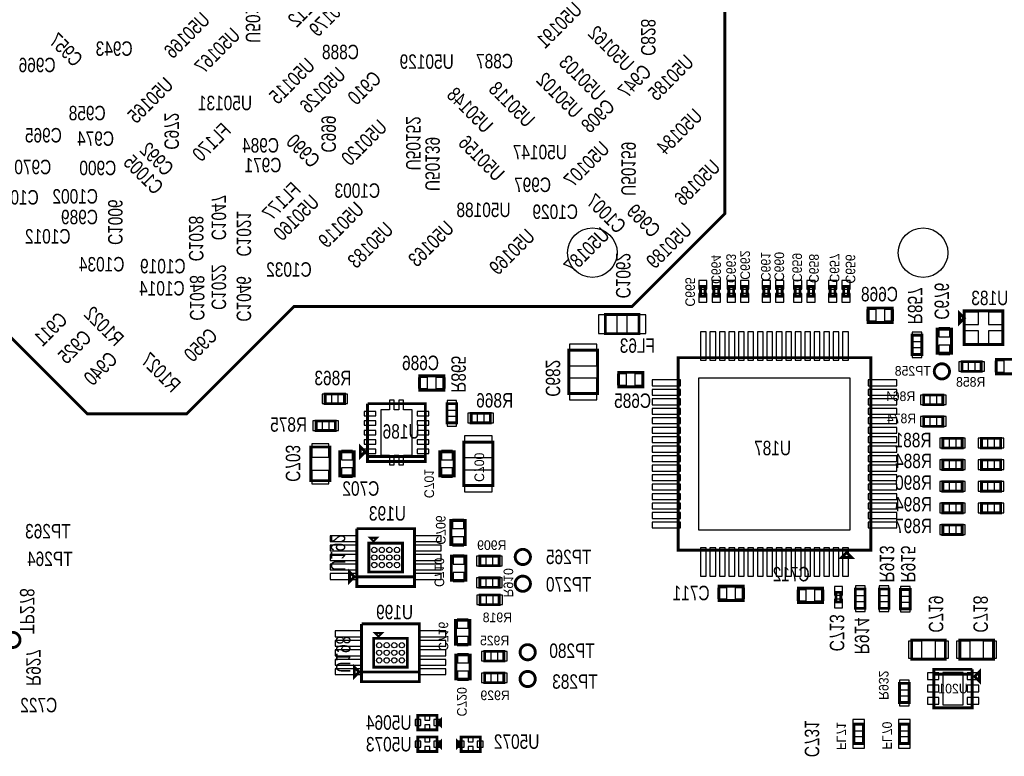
# Model space of a CAD drawing. Extents: x -197 to 9597, y -1478 to 7505.
# Tile 27 of 34: x 2459 to 4504, y 4414 to 5944. Entities that reach past the tile are written whole.
import ezdxf
from ezdxf.enums import TextEntityAlignment as Align

# ---------------------------------------------------------------- set-up
doc = ezdxf.new("R2010")
doc.units = 0
for name, color, linetype in [('PG_ASSEMBLY_BOTTOM', 52, 'CONTINUOUS'), ('PIN_BOTTOM', 1, 'CONTINUOUS'), ('RD_ASSEMBLY_BOTTOM', 52, 'CONTINUOUS')]:
    doc.layers.add(name, color=color, linetype=linetype)

msp = doc.modelspace()

# ---------------------------------------------------------------- linework, layer by layer
at = {"layer": 'PG_ASSEMBLY_BOTTOM', "const_width": 6}
for points in [[(3619.48, 6739.016), (2656.48, 6739.016), (2580.48, 6663.016), (2580.48, 6539.016), (2648.48, 6471.016), (2648.48, 6374.016), (2378.48, 6104.016), (2378.48, 5346.016), (2599.48, 5125.016), (2805.48, 5125.016), (3028.48, 5348.016), (3730.48, 5348.016), (3923.48, 5541.016), (3923.48, 6023.016), (3773.48, 6173.016), (3773.48, 6610.016), (3680.48, 6703.016), (3655.48, 6703.016), (3619.48, 6739.016)], [(3872.787, 5369.74), (3872.787, 5389.74), (3882.787, 5389.74), (3882.787, 5369.74), (3872.787, 5369.74)], [(3900.787, 5369.74), (3900.787, 5389.74), (3910.787, 5389.74), (3910.787, 5369.74), (3900.787, 5369.74)], [(3931.838, 5369.74), (3931.838, 5389.74), (3941.838, 5389.74), (3941.838, 5369.74), (3931.838, 5369.74)], [(3959.838, 5369.74), (3959.838, 5389.74), (3969.838, 5389.74), (3969.838, 5369.74), (3959.838, 5369.74)], [(4004.567, 5369.74), (4004.567, 5389.74), (4014.567, 5389.74), (4014.567, 5369.74), (4004.567, 5369.74)], [(4032.567, 5369.74), (4032.567, 5389.74), (4042.567, 5389.74), (4042.567, 5369.74), (4032.567, 5369.74)], [(4069.637, 5369.74), (4069.637, 5389.74), (4079.637, 5389.74), (4079.637, 5369.74), (4069.637, 5369.74)], [(4097.637, 5369.74), (4097.637, 5389.74), (4107.637, 5389.74), (4107.637, 5369.74), (4097.637, 5369.74)], [(4142.37, 5369.74), (4142.37, 5389.74), (4152.37, 5389.74), (4152.37, 5369.74), (4142.37, 5369.74)], [(4170.37, 5369.74), (4170.37, 5389.74), (4180.37, 5389.74), (4180.37, 5369.74), (4170.37, 5369.74)], [(4221.287, 5345.142), (4271.287, 5345.142), (4271.287, 5315.142), (4221.287, 5315.142), (4221.287, 5345.142)], [(4420.779, 5324.012), (4410.779, 5314.012), (4410.779, 5334.012), (4420.779, 5324.012)], [(4420.779, 5339.012), (4500.779, 5339.012), (4500.779, 5269.012), (4420.779, 5269.012), (4420.779, 5339.012)], [(3745.189, 5291.689), (3675.189, 5291.689), (3675.189, 5331.689), (3745.189, 5331.689), (3745.189, 5291.689)], [(4364.189, 5251.221), (4364.189, 5301.221), (4394.189, 5301.221), (4394.189, 5251.221), (4364.189, 5251.221)], [(4312.708, 5248.599), (4312.708, 5288.599), (4332.708, 5288.599), (4332.708, 5248.599), (4312.708, 5248.599)], [(3659.488, 5257.284), (3659.488, 5167.284), (3599.488, 5167.284), (3599.488, 5257.284), (3659.488, 5257.284)], [(3826.578, 4841.839), (3826.578, 5241.839), (4226.578, 5241.839), (4226.578, 4841.839), (3826.578, 4841.839)], [(4456.153, 5213.488), (4416.153, 5213.488), (4416.153, 5233.488), (4456.153, 5233.488), (4456.153, 5213.488)], [(4487.48, 5238.488), (4537.48, 5238.488), (4537.48, 5208.488), (4487.48, 5208.488), (4487.48, 5238.488)], [(3339.716, 5174.292), (3289.716, 5174.292), (3289.716, 5204.292), (3339.716, 5204.292), (3339.716, 5174.292)], [(3752.968, 5181.441), (3702.968, 5181.441), (3702.968, 5211.441), (3752.968, 5211.441), (3752.968, 5181.441)], [(3093.488, 5166.292), (3133.488, 5166.292), (3133.488, 5146.292), (3093.488, 5146.292), (3093.488, 5166.292)], [(4336.488, 5164.292), (4376.488, 5164.292), (4376.488, 5144.292), (4336.488, 5144.292), (4336.488, 5164.292)], [(3181.488, 5146.292), (3301.488, 5146.292), (3301.488, 5026.292), (3181.488, 5026.292), (3181.488, 5036.292), (3301.488, 5036.292)], [(3301.488, 5036.292), (3181.488, 5036.292), (3181.488, 5146.292)], [(3346.488, 5106.296), (3346.488, 5146.296), (3366.488, 5146.296), (3366.488, 5106.296), (3346.488, 5106.296)], [(3074.59, 5110.359), (3114.59, 5110.359), (3114.59, 5090.359), (3074.59, 5090.359), (3074.59, 5110.359)], [(3436.488, 5106.292), (3396.488, 5106.292), (3396.488, 5126.292), (3436.488, 5126.292), (3436.488, 5106.292)], [(4336.488, 5119.292), (4376.488, 5119.292), (4376.488, 5099.292), (4336.488, 5099.292), (4336.488, 5119.292)], [(4376.488, 5074.292), (4416.488, 5074.292), (4416.488, 5054.292), (4376.488, 5054.292), (4376.488, 5074.292)], [(4456.488, 5074.292), (4496.488, 5074.292), (4496.488, 5054.292), (4456.488, 5054.292), (4456.488, 5074.292)], [(3063.488, 4986.292), (3063.488, 5056.292), (3103.488, 5056.292), (3103.488, 4986.292), (3063.488, 4986.292)], [(3166.488, 5036.292), (3166.488, 5056.292), (3176.488, 5046.292), (3166.488, 5036.292)], [(3441.488, 5066.292), (3441.488, 4976.292), (3381.488, 4976.292), (3381.488, 5066.292), (3441.488, 5066.292)], [(3123.488, 4996.292), (3123.488, 5046.292), (3153.488, 5046.292), (3153.488, 4996.292), (3123.488, 4996.292)], [(3331.488, 4996.292), (3331.488, 5046.292), (3361.488, 5046.292), (3361.488, 4996.292), (3331.488, 4996.292)], [(4416.488, 5009.292), (4376.488, 5009.292), (4376.488, 5029.292), (4416.488, 5029.292), (4416.488, 5009.292)], [(4496.488, 5009.292), (4456.488, 5009.292), (4456.488, 5029.292), (4496.488, 5029.292), (4496.488, 5009.292)], [(4416.488, 4964.292), (4376.488, 4964.292), (4376.488, 4984.292), (4416.488, 4984.292), (4416.488, 4964.292)], [(4496.488, 4964.292), (4456.488, 4964.292), (4456.488, 4984.292), (4496.488, 4984.292), (4496.488, 4964.292)], [(4416.488, 4919.292), (4376.488, 4919.292), (4376.488, 4939.292), (4416.488, 4939.292), (4416.488, 4919.292)], [(4496.488, 4919.292), (4456.488, 4919.292), (4456.488, 4939.292), (4496.488, 4939.292), (4496.488, 4919.292)], [(3278.952, 4786.646), (3158.952, 4786.646), (3158.952, 4886.646)], [(3158.952, 4886.646), (3278.952, 4886.646), (3278.952, 4766.646), (3158.952, 4766.646), (3158.952, 4786.646), (3278.952, 4786.646)], [(3384.555, 4903.339), (3384.555, 4853.339), (3354.555, 4853.339), (3354.555, 4903.339), (3384.555, 4903.339)], [(4416.488, 4874.292), (4376.488, 4874.292), (4376.488, 4894.292), (4416.488, 4894.292), (4416.488, 4874.292)], [(3193.952, 4861.646), (3188.952, 4866.646), (3198.952, 4866.646), (3193.952, 4861.646)], [(3253.952, 4856.646), (3253.952, 4796.646), (3183.952, 4796.646), (3183.952, 4856.646), (3253.952, 4856.646)], [(3385.456, 4829.221), (3385.456, 4779.221), (3355.456, 4779.221), (3355.456, 4829.221), (3385.456, 4829.221)], [(3414.555, 4829.618), (3454.555, 4829.618), (3454.555, 4809.618), (3414.555, 4809.618), (3414.555, 4829.618)], [(4176.578, 4836.839), (4186.578, 4826.839), (4166.578, 4826.839), (4176.578, 4836.839)], [(3143.952, 4776.646), (3143.952, 4796.646), (3153.952, 4786.646), (3143.952, 4776.646)], [(3414.555, 4784.618), (3454.555, 4784.618), (3454.555, 4764.618), (3414.555, 4764.618), (3414.555, 4784.618)], [(3911.421, 4767.11), (3961.421, 4767.11), (3961.421, 4737.11), (3911.421, 4737.11), (3911.421, 4767.11)], [(4126.346, 4733.11), (4076.346, 4733.11), (4076.346, 4763.11), (4126.346, 4763.11), (4126.346, 4733.11)], [(3414.937, 4748.689), (3454.937, 4748.689), (3454.937, 4728.689), (3414.937, 4728.689), (3414.937, 4748.689)], [(4164.488, 4754.292), (4164.488, 4734.292), (4154.488, 4734.292), (4154.488, 4754.292), (4164.488, 4754.292)], [(4214.657, 4761.142), (4214.657, 4721.142), (4194.657, 4721.142), (4194.657, 4761.142), (4214.657, 4761.142)], [(4244.417, 4721.142), (4244.417, 4761.142), (4264.417, 4761.142), (4264.417, 4721.142), (4244.417, 4721.142)], [(4308.586, 4759.988), (4308.586, 4719.988), (4288.586, 4719.988), (4288.586, 4759.988), (4308.586, 4759.988)], [(3289.051, 4588.693), (3169.051, 4588.693), (3169.051, 4688.693)], [(3169.051, 4688.693), (3289.051, 4688.693), (3289.051, 4568.693), (3169.051, 4568.693), (3169.051, 4588.693), (3289.051, 4588.693)], [(3393.956, 4696.24), (3393.956, 4646.24), (3363.956, 4646.24), (3363.956, 4696.24), (3393.956, 4696.24)], [(3204.051, 4663.693), (3199.051, 4668.693), (3209.051, 4668.693), (3204.051, 4663.693)], [(3264.051, 4658.693), (3264.051, 4598.693), (3194.051, 4598.693), (3194.051, 4658.693), (3264.051, 4658.693)], [(4311.488, 4655.292), (4381.488, 4655.292), (4381.488, 4615.292), (4311.488, 4615.292), (4311.488, 4655.292)], [(4481.488, 4615.292), (4411.488, 4615.292), (4411.488, 4655.292), (4481.488, 4655.292), (4481.488, 4615.292)], [(3394.657, 4624.17), (3394.657, 4574.17), (3364.657, 4574.17), (3364.657, 4624.17), (3394.657, 4624.17)], [(3424.657, 4631.67), (3464.657, 4631.67), (3464.657, 4611.67), (3424.657, 4611.67), (3424.657, 4631.67)], [(3154.051, 4578.693), (3154.051, 4598.693), (3164.051, 4588.693), (3154.051, 4578.693)], [(3424.657, 4586.67), (3464.657, 4586.67), (3464.657, 4566.67), (3424.657, 4566.67), (3424.657, 4586.67)], [(4437.456, 4594.292), (4357.456, 4594.292), (4357.456, 4514.292), (4437.456, 4514.292), (4437.456, 4584.292), (4357.456, 4584.292)], [(4357.456, 4584.292), (4437.456, 4584.292), (4437.456, 4594.292)], [(4442.456, 4579.292), (4452.456, 4589.292), (4452.456, 4569.292), (4442.456, 4579.292)], [(4286.488, 4525.236), (4286.488, 4565.236), (4306.488, 4565.236), (4306.488, 4525.236), (4286.488, 4525.236)], [(3325.665, 4468.792), (3285.665, 4468.792), (3285.665, 4498.792), (3325.665, 4498.792), (3325.665, 4468.792)], [(3333.165, 4478.792), (3333.165, 4488.792), (3328.165, 4483.792), (3333.165, 4478.792)], [(4211.488, 4480.292), (4211.488, 4440.292), (4191.488, 4440.292), (4191.488, 4480.292), (4211.488, 4480.292)], [(4306.488, 4480.292), (4306.488, 4440.292), (4286.488, 4440.292), (4286.488, 4480.292), (4306.488, 4480.292)], [(3325.665, 4423.792), (3285.665, 4423.792), (3285.665, 4453.792), (3325.665, 4453.792), (3325.665, 4423.792)], [(3333.165, 4433.792), (3333.165, 4443.792), (3328.165, 4438.792), (3333.165, 4433.792)], [(3368.165, 4443.792), (3368.165, 4433.792), (3373.165, 4438.792), (3368.165, 4443.792)], [(3375.665, 4453.792), (3415.665, 4453.792), (3415.665, 4423.792), (3375.665, 4423.792), (3375.665, 4453.792)]]:
    msp.add_lwpolyline(points, dxfattribs=at)
for points in [[(4390.118, 5213.41, 0.999984), (4358.498, 5213.411, 1.000016), (4390.118, 5213.41)], [(3519.724, 4827.811, 0.999991), (3488.1, 4827.811, 1.000009), (3519.724, 4827.811)], [(3519.724, 4772.189, 1.000003), (3488.1, 4772.187, 0.999997), (3519.724, 4772.189)], [(2459.63, 4655.422, 0.999984), (2428.006, 4655.419, 1.000016), (2459.63, 4655.422)], [(3529.823, 4629.862, 0.999991), (3498.201, 4629.86, 1.000009), (3529.823, 4629.862)], [(3529.823, 4574.236, 1.000003), (3498.201, 4574.24, 0.999997), (3529.823, 4574.236)]]:
    msp.add_lwpolyline(points, format="xyb", dxfattribs=at)
at = {"layer": 'PIN_BOTTOM'}
for points in [[(3869.287, 5384.126), (3886.287, 5384.126), (3886.287, 5402.126), (3869.287, 5402.126)], [(3897.287, 5384.126), (3914.287, 5384.126), (3914.287, 5402.126), (3897.287, 5402.126)], [(3928.338, 5384.126), (3945.338, 5384.126), (3945.338, 5402.126), (3928.338, 5402.126)], [(3956.338, 5384.126), (3973.338, 5384.126), (3973.338, 5402.126), (3956.338, 5402.126)], [(4001.067, 5384.126), (4018.067, 5384.126), (4018.067, 5402.126), (4001.067, 5402.126)], [(4029.067, 5384.126), (4046.067, 5384.126), (4046.067, 5402.126), (4029.067, 5402.126)], [(4066.137, 5384.126), (4083.137, 5384.126), (4083.137, 5402.126), (4066.137, 5402.126)], [(4094.137, 5384.126), (4111.137, 5384.126), (4111.137, 5402.126), (4094.137, 5402.126)], [(4138.87, 5384.126), (4155.87, 5384.126), (4155.87, 5402.126), (4138.87, 5402.126)], [(4166.87, 5384.126), (4183.87, 5384.126), (4183.87, 5402.126), (4166.87, 5402.126)], [(3869.287, 5357.354), (3886.287, 5357.354), (3886.287, 5375.354), (3869.287, 5375.354)], [(3897.287, 5357.354), (3914.287, 5357.354), (3914.287, 5375.354), (3897.287, 5375.354)], [(3928.338, 5357.354), (3945.338, 5357.354), (3945.338, 5375.354), (3928.338, 5375.354)], [(3956.338, 5357.354), (3973.338, 5357.354), (3973.338, 5375.354), (3956.338, 5375.354)], [(4001.067, 5357.354), (4018.067, 5357.354), (4018.067, 5375.354), (4001.067, 5375.354)], [(4029.067, 5357.354), (4046.067, 5357.354), (4046.067, 5375.354), (4029.067, 5375.354)], [(4066.137, 5357.354), (4083.137, 5357.354), (4083.137, 5375.354), (4066.137, 5375.354)], [(4094.137, 5357.354), (4111.137, 5357.354), (4111.137, 5375.354), (4094.137, 5375.354)], [(4138.87, 5357.354), (4155.87, 5357.354), (4155.87, 5375.354), (4138.87, 5375.354)], [(4166.87, 5357.354), (4183.87, 5357.354), (4183.87, 5375.354), (4166.87, 5375.354)], [(4218.677, 5341.642), (4218.677, 5318.642), (4237.677, 5318.642), (4237.677, 5341.642)], [(4254.897, 5341.642), (4254.897, 5318.642), (4273.897, 5318.642), (4273.897, 5341.642)], [(3700.161, 5292.189), (3700.161, 5331.189), (3661.161, 5331.189), (3661.161, 5292.189)], [(3759.217, 5292.189), (3759.217, 5331.189), (3720.217, 5331.189), (3720.217, 5292.189)], [(4420.188, 5336.697), (4420.188, 5310.697), (4450.188, 5310.697), (4450.188, 5336.697)], [(4471.37, 5336.697), (4471.37, 5310.697), (4501.37, 5310.697), (4501.37, 5336.697)], [(4367.689, 5284.831), (4390.689, 5284.831), (4390.689, 5303.831), (4367.689, 5303.831)], [(4420.188, 5297.327), (4420.188, 5271.327), (4450.188, 5271.327), (4450.188, 5297.327)], [(4471.37, 5297.327), (4471.37, 5271.327), (4501.37, 5271.327), (4501.37, 5297.327)], [(3872.94, 5236.748), (3884.94, 5236.748), (3884.94, 5295.748), (3872.94, 5295.748)], [(3892.625, 5236.748), (3904.625, 5236.748), (3904.625, 5295.748), (3892.625, 5295.748)], [(3912.31, 5236.748), (3924.31, 5236.748), (3924.31, 5295.748), (3912.31, 5295.748)], [(3931.995, 5236.748), (3943.995, 5236.748), (3943.995, 5295.748), (3931.995, 5295.748)], [(3951.68, 5236.748), (3963.68, 5236.748), (3963.68, 5295.748), (3951.68, 5295.748)], [(3971.365, 5236.748), (3983.365, 5236.748), (3983.365, 5295.748), (3971.365, 5295.748)], [(3991.05, 5236.748), (4003.05, 5236.748), (4003.05, 5295.748), (3991.05, 5295.748)], [(4010.735, 5236.748), (4022.735, 5236.748), (4022.735, 5295.748), (4010.735, 5295.748)], [(4030.421, 5236.748), (4042.421, 5236.748), (4042.421, 5295.748), (4030.421, 5295.748)], [(4050.106, 5236.748), (4062.106, 5236.748), (4062.106, 5295.748), (4050.106, 5295.748)], [(4069.791, 5236.748), (4081.791, 5236.748), (4081.791, 5295.748), (4069.791, 5295.748)], [(4089.476, 5236.748), (4101.476, 5236.748), (4101.476, 5295.748), (4089.476, 5295.748)], [(4109.161, 5236.748), (4121.161, 5236.748), (4121.161, 5295.748), (4109.161, 5295.748)], [(4128.846, 5236.748), (4140.846, 5236.748), (4140.846, 5295.748), (4128.846, 5295.748)], [(4148.531, 5236.748), (4160.531, 5236.748), (4160.531, 5295.748), (4148.531, 5295.748)], [(4168.216, 5236.748), (4180.216, 5236.748), (4180.216, 5295.748), (4168.216, 5295.748)], [(4312.708, 5275.134), (4332.708, 5275.134), (4332.708, 5295.134), (4312.708, 5295.134)], [(3657.988, 5270.217), (3600.988, 5270.217), (3600.988, 5225.217), (3657.988, 5225.217)], [(4312.708, 5242.064), (4332.708, 5242.064), (4332.708, 5262.064), (4312.708, 5262.064)], [(4367.689, 5248.611), (4390.689, 5248.611), (4390.689, 5267.611), (4367.689, 5267.611)], [(4429.618, 5213.488), (4429.618, 5233.488), (4409.618, 5233.488), (4409.618, 5213.488)], [(4462.688, 5213.488), (4462.688, 5233.488), (4442.688, 5233.488), (4442.688, 5213.488)], [(4484.87, 5234.988), (4484.87, 5211.988), (4503.87, 5211.988), (4503.87, 5234.988)], [(3306.106, 5177.792), (3306.106, 5200.792), (3287.106, 5200.792), (3287.106, 5177.792)], [(3342.326, 5177.792), (3342.326, 5200.792), (3323.326, 5200.792), (3323.326, 5177.792)], [(3657.988, 5199.351), (3600.988, 5199.351), (3600.988, 5154.351), (3657.988, 5154.351)], [(3719.358, 5184.941), (3719.358, 5207.941), (3700.358, 5207.941), (3700.358, 5184.941)], [(3755.578, 5184.941), (3755.578, 5207.941), (3736.578, 5207.941), (3736.578, 5184.941)], [(3772.669, 5195.477), (3772.669, 5183.477), (3831.669, 5183.477), (3831.669, 5195.477)], [(3869.078, 4884.339), (4184.078, 4884.339), (4184.078, 5199.339), (3869.078, 5199.339)], [(4221.487, 5195.477), (4221.487, 5183.477), (4280.487, 5183.477), (4280.487, 5195.477)], [(3772.669, 5175.792), (3772.669, 5163.792), (3831.669, 5163.792), (3831.669, 5175.792)], [(4221.487, 5175.792), (4221.487, 5163.792), (4280.487, 5163.792), (4280.487, 5175.792)], [(3086.953, 5166.292), (3086.953, 5146.292), (3106.953, 5146.292), (3106.953, 5166.292)], [(3120.023, 5166.292), (3120.023, 5146.292), (3140.023, 5146.292), (3140.023, 5166.292)], [(3772.669, 5156.107), (3772.669, 5144.107), (3831.669, 5144.107), (3831.669, 5156.107)], [(4221.487, 5156.107), (4221.487, 5144.107), (4280.487, 5144.107), (4280.487, 5156.107)], [(4329.953, 5164.292), (4329.953, 5144.292), (4349.953, 5144.292), (4349.953, 5164.292)], [(4363.023, 5164.292), (4363.023, 5144.292), (4383.023, 5144.292), (4383.023, 5164.292)], [(3209.008, 5133.532), (3209.008, 5039.052), (3226.728, 5039.052), (3226.728, 5019.363), (3236.567, 5019.363), (3236.567, 5039.052), (3246.409, 5039.052), (3246.409, 5019.363), (3256.248, 5019.363), (3256.248, 5039.052), (3273.968, 5039.052), (3273.968, 5133.532), (3256.248, 5133.532), (3256.248, 5153.221), (3246.409, 5153.221), (3246.409, 5133.532), (3236.567, 5133.532), (3236.567, 5153.221), (3226.728, 5153.221), (3226.728, 5133.532)], [(3346.488, 5132.831), (3366.488, 5132.831), (3366.488, 5152.831), (3346.488, 5152.831)], [(3772.669, 5136.422), (3772.669, 5124.422), (3831.669, 5124.422), (3831.669, 5136.422)], [(4221.487, 5136.422), (4221.487, 5124.422), (4280.487, 5124.422), (4280.487, 5136.422)], [(3174.37, 5130.162), (3174.37, 5121.162), (3198.37, 5121.162), (3198.37, 5130.162)], [(3284.606, 5130.162), (3284.606, 5121.162), (3308.606, 5121.162), (3308.606, 5130.162)], [(3346.488, 5099.761), (3366.488, 5099.761), (3366.488, 5119.761), (3346.488, 5119.761)], [(3409.953, 5106.292), (3409.953, 5126.292), (3389.953, 5126.292), (3389.953, 5106.292)], [(3443.023, 5106.292), (3443.023, 5126.292), (3423.023, 5126.292), (3423.023, 5106.292)], [(3772.669, 5116.737), (3772.669, 5104.737), (3831.669, 5104.737), (3831.669, 5116.737)], [(4221.487, 5116.737), (4221.487, 5104.737), (4280.487, 5104.737), (4280.487, 5116.737)], [(4329.953, 5119.292), (4329.953, 5099.292), (4349.953, 5099.292), (4349.953, 5119.292)], [(4363.023, 5119.292), (4363.023, 5099.292), (4383.023, 5099.292), (4383.023, 5119.292)], [(3068.055, 5110.359), (3068.055, 5090.359), (3088.055, 5090.359), (3088.055, 5110.359)], [(3101.125, 5110.359), (3101.125, 5090.359), (3121.125, 5090.359), (3121.125, 5110.359)], [(3174.37, 5110.477), (3174.37, 5101.477), (3198.37, 5101.477), (3198.37, 5110.477)], [(3284.606, 5110.477), (3284.606, 5101.477), (3308.606, 5101.477), (3308.606, 5110.477)], [(3772.669, 5097.052), (3772.669, 5085.052), (3831.669, 5085.052), (3831.669, 5097.052)], [(4221.487, 5097.052), (4221.487, 5085.052), (4280.487, 5085.052), (4280.487, 5097.052)], [(3174.37, 5090.792), (3174.37, 5081.792), (3198.37, 5081.792), (3198.37, 5090.792)], [(3284.606, 5090.792), (3284.606, 5081.792), (3308.606, 5081.792), (3308.606, 5090.792)], [(3439.988, 5079.225), (3382.988, 5079.225), (3382.988, 5034.225), (3439.988, 5034.225)], [(3772.669, 5077.367), (3772.669, 5065.367), (3831.669, 5065.367), (3831.669, 5077.367)], [(4221.487, 5077.367), (4221.487, 5065.367), (4280.487, 5065.367), (4280.487, 5077.367)], [(4369.953, 5074.292), (4369.953, 5054.292), (4389.953, 5054.292), (4389.953, 5074.292)], [(4403.023, 5074.292), (4403.023, 5054.292), (4423.023, 5054.292), (4423.023, 5074.292)], [(4449.953, 5074.292), (4449.953, 5054.292), (4469.953, 5054.292), (4469.953, 5074.292)], [(4483.023, 5074.292), (4483.023, 5054.292), (4503.023, 5054.292), (4503.023, 5074.292)], [(3065.988, 5034.851), (3100.988, 5034.851), (3100.988, 5062.851), (3065.988, 5062.851)], [(3174.37, 5071.107), (3174.37, 5062.107), (3198.37, 5062.107), (3198.37, 5071.107)], [(3284.606, 5071.107), (3284.606, 5062.107), (3308.606, 5062.107), (3308.606, 5071.107)], [(3772.669, 5057.682), (3772.669, 5045.682), (3831.669, 5045.682), (3831.669, 5057.682)], [(4221.487, 5057.682), (4221.487, 5045.682), (4280.487, 5045.682), (4280.487, 5057.682)], [(3126.988, 5029.902), (3149.988, 5029.902), (3149.988, 5048.902), (3126.988, 5048.902)], [(3174.37, 5051.422), (3174.37, 5042.422), (3198.37, 5042.422), (3198.37, 5051.422)], [(3284.606, 5051.422), (3284.606, 5042.422), (3308.606, 5042.422), (3308.606, 5051.422)], [(3334.988, 5029.902), (3357.988, 5029.902), (3357.988, 5048.902), (3334.988, 5048.902)], [(3772.669, 5037.996), (3772.669, 5025.996), (3831.669, 5025.996), (3831.669, 5037.996)], [(4221.487, 5037.996), (4221.487, 5025.996), (4280.487, 5025.996), (4280.487, 5037.996)], [(3126.988, 4993.682), (3149.988, 4993.682), (3149.988, 5012.682), (3126.988, 5012.682)], [(3334.988, 4993.682), (3357.988, 4993.682), (3357.988, 5012.682), (3334.988, 5012.682)], [(3772.669, 5018.311), (3772.669, 5006.311), (3831.669, 5006.311), (3831.669, 5018.311)], [(4221.487, 5018.311), (4221.487, 5006.311), (4280.487, 5006.311), (4280.487, 5018.311)], [(4389.953, 5009.292), (4389.953, 5029.292), (4369.953, 5029.292), (4369.953, 5009.292)], [(4423.023, 5009.292), (4423.023, 5029.292), (4403.023, 5029.292), (4403.023, 5009.292)], [(4469.953, 5009.292), (4469.953, 5029.292), (4449.953, 5029.292), (4449.953, 5009.292)], [(4503.023, 5009.292), (4503.023, 5029.292), (4483.023, 5029.292), (4483.023, 5009.292)], [(3065.988, 4979.733), (3100.988, 4979.733), (3100.988, 5007.733), (3065.988, 5007.733)], [(3439.988, 5008.359), (3382.988, 5008.359), (3382.988, 4963.359), (3439.988, 4963.359)], [(3772.669, 4998.626), (3772.669, 4986.626), (3831.669, 4986.626), (3831.669, 4998.626)], [(4221.487, 4998.626), (4221.487, 4986.626), (4280.487, 4986.626), (4280.487, 4998.626)], [(3772.669, 4978.941), (3772.669, 4966.941), (3831.669, 4966.941), (3831.669, 4978.941)], [(4221.487, 4978.941), (4221.487, 4966.941), (4280.487, 4966.941), (4280.487, 4978.941)], [(4389.953, 4964.292), (4389.953, 4984.292), (4369.953, 4984.292), (4369.953, 4964.292)], [(4423.023, 4964.292), (4423.023, 4984.292), (4403.023, 4984.292), (4403.023, 4964.292)], [(4469.953, 4964.292), (4469.953, 4984.292), (4449.953, 4984.292), (4449.953, 4964.292)], [(4503.023, 4964.292), (4503.023, 4984.292), (4483.023, 4984.292), (4483.023, 4964.292)], [(3772.669, 4959.256), (3772.669, 4947.256), (3831.669, 4947.256), (3831.669, 4959.256)], [(4221.487, 4959.256), (4221.487, 4947.256), (4280.487, 4947.256), (4280.487, 4959.256)], [(3772.669, 4939.571), (3772.669, 4927.571), (3831.669, 4927.571), (3831.669, 4939.571)], [(4221.487, 4939.571), (4221.487, 4927.571), (4280.487, 4927.571), (4280.487, 4939.571)], [(4389.953, 4919.292), (4389.953, 4939.292), (4369.953, 4939.292), (4369.953, 4919.292)], [(4423.023, 4919.292), (4423.023, 4939.292), (4403.023, 4939.292), (4403.023, 4919.292)], [(4469.953, 4919.292), (4469.953, 4939.292), (4449.953, 4939.292), (4449.953, 4919.292)], [(4503.023, 4919.292), (4503.023, 4939.292), (4483.023, 4939.292), (4483.023, 4919.292)], [(3772.669, 4919.886), (3772.669, 4907.886), (3831.669, 4907.886), (3831.669, 4919.886)], [(4221.487, 4919.886), (4221.487, 4907.886), (4280.487, 4907.886), (4280.487, 4919.886)], [(3381.055, 4905.949), (3358.055, 4905.949), (3358.055, 4886.949), (3381.055, 4886.949)], [(3772.669, 4900.201), (3772.669, 4888.201), (3831.669, 4888.201), (3831.669, 4900.201)], [(4221.487, 4900.201), (4221.487, 4888.201), (4280.487, 4888.201), (4280.487, 4900.201)], [(4389.953, 4874.292), (4389.953, 4894.292), (4369.953, 4894.292), (4369.953, 4874.292)], [(4423.023, 4874.292), (4423.023, 4894.292), (4403.023, 4894.292), (4403.023, 4874.292)], [(3103.838, 4872.016), (3103.838, 4860.016), (3160.838, 4860.016), (3160.838, 4872.016)], [(3277.066, 4872.016), (3277.066, 4860.016), (3334.066, 4860.016), (3334.066, 4872.016)], [(3381.055, 4869.729), (3358.055, 4869.729), (3358.055, 4850.729), (3381.055, 4850.729)], [(3103.838, 4852.331), (3103.838, 4840.331), (3160.838, 4840.331), (3160.838, 4852.331)], [(3277.066, 4852.331), (3277.066, 4840.331), (3334.066, 4840.331), (3334.066, 4852.331)], [(3872.94, 4787.93), (3884.94, 4787.93), (3884.94, 4846.93), (3872.94, 4846.93)], [(3892.625, 4787.93), (3904.625, 4787.93), (3904.625, 4846.93), (3892.625, 4846.93)], [(3912.31, 4787.93), (3924.31, 4787.93), (3924.31, 4846.93), (3912.31, 4846.93)], [(3931.995, 4787.93), (3943.995, 4787.93), (3943.995, 4846.93), (3931.995, 4846.93)], [(3951.68, 4787.93), (3963.68, 4787.93), (3963.68, 4846.93), (3951.68, 4846.93)], [(3971.365, 4787.93), (3983.365, 4787.93), (3983.365, 4846.93), (3971.365, 4846.93)], [(3991.05, 4787.93), (4003.05, 4787.93), (4003.05, 4846.93), (3991.05, 4846.93)], [(4010.735, 4787.93), (4022.735, 4787.93), (4022.735, 4846.93), (4010.735, 4846.93)], [(4030.421, 4787.93), (4042.421, 4787.93), (4042.421, 4846.93), (4030.421, 4846.93)], [(4050.106, 4787.93), (4062.106, 4787.93), (4062.106, 4846.93), (4050.106, 4846.93)], [(4069.791, 4787.93), (4081.791, 4787.93), (4081.791, 4846.93), (4069.791, 4846.93)], [(4089.476, 4787.93), (4101.476, 4787.93), (4101.476, 4846.93), (4089.476, 4846.93)], [(4109.161, 4787.93), (4121.161, 4787.93), (4121.161, 4846.93), (4109.161, 4846.93)], [(4128.846, 4787.93), (4140.846, 4787.93), (4140.846, 4846.93), (4128.846, 4846.93)], [(4148.531, 4787.93), (4160.531, 4787.93), (4160.531, 4846.93), (4148.531, 4846.93)], [(4168.216, 4787.93), (4180.216, 4787.93), (4180.216, 4846.93), (4168.216, 4846.93)], [(3103.838, 4832.646), (3103.838, 4820.646), (3160.838, 4820.646), (3160.838, 4832.646)], [(3277.066, 4832.646), (3277.066, 4820.646), (3334.066, 4820.646), (3334.066, 4832.646)], [(3381.956, 4831.831), (3358.956, 4831.831), (3358.956, 4812.831), (3381.956, 4812.831)], [(3408.02, 4829.618), (3408.02, 4809.618), (3428.02, 4809.618), (3428.02, 4829.618)], [(3441.09, 4829.618), (3441.09, 4809.618), (3461.09, 4809.618), (3461.09, 4829.618)], [(3103.838, 4812.961), (3103.838, 4800.961), (3160.838, 4800.961), (3160.838, 4812.961)], [(3277.066, 4812.961), (3277.066, 4800.961), (3334.066, 4800.961), (3334.066, 4812.961)], [(3103.838, 4793.276), (3103.838, 4781.276), (3160.838, 4781.276), (3160.838, 4793.276)], [(3277.066, 4793.276), (3277.066, 4781.276), (3334.066, 4781.276), (3334.066, 4793.276)], [(3381.956, 4795.611), (3358.956, 4795.611), (3358.956, 4776.611), (3381.956, 4776.611)], [(3408.02, 4784.618), (3408.02, 4764.618), (3428.02, 4764.618), (3428.02, 4784.618)], [(3441.09, 4784.618), (3441.09, 4764.618), (3461.09, 4764.618), (3461.09, 4784.618)], [(4167.988, 4766.678), (4150.988, 4766.678), (4150.988, 4748.678), (4167.988, 4748.678)], [(4214.657, 4767.677), (4194.657, 4767.677), (4194.657, 4747.677), (4214.657, 4747.677)], [(4244.417, 4747.677), (4264.417, 4747.677), (4264.417, 4767.677), (4244.417, 4767.677)], [(4308.586, 4766.523), (4288.586, 4766.523), (4288.586, 4746.523), (4308.586, 4746.523)], [(3408.402, 4748.689), (3408.402, 4728.689), (3428.402, 4728.689), (3428.402, 4748.689)], [(3441.472, 4748.689), (3441.472, 4728.689), (3461.472, 4728.689), (3461.472, 4748.689)], [(3908.811, 4763.61), (3908.811, 4740.61), (3927.811, 4740.61), (3927.811, 4763.61)], [(3945.031, 4763.61), (3945.031, 4740.61), (3964.031, 4740.61), (3964.031, 4763.61)], [(4092.736, 4736.61), (4092.736, 4759.61), (4073.736, 4759.61), (4073.736, 4736.61)], [(4128.956, 4736.61), (4128.956, 4759.61), (4109.956, 4759.61), (4109.956, 4736.61)], [(4167.988, 4739.906), (4150.988, 4739.906), (4150.988, 4721.906), (4167.988, 4721.906)], [(4214.657, 4734.607), (4194.657, 4734.607), (4194.657, 4714.607), (4214.657, 4714.607)], [(4244.417, 4714.607), (4264.417, 4714.607), (4264.417, 4734.607), (4244.417, 4734.607)], [(4308.586, 4733.453), (4288.586, 4733.453), (4288.586, 4713.453), (4308.586, 4713.453)], [(3390.456, 4698.85), (3367.456, 4698.85), (3367.456, 4679.85), (3390.456, 4679.85)], [(3113.937, 4674.063), (3113.937, 4662.063), (3170.937, 4662.063), (3170.937, 4674.063)], [(3287.165, 4674.063), (3287.165, 4662.063), (3344.165, 4662.063), (3344.165, 4674.063)], [(3113.937, 4654.378), (3113.937, 4642.378), (3170.937, 4642.378), (3170.937, 4654.378)], [(3287.165, 4654.378), (3287.165, 4642.378), (3344.165, 4642.378), (3344.165, 4654.378)], [(3390.456, 4662.63), (3367.456, 4662.63), (3367.456, 4643.63), (3390.456, 4643.63)], [(4304.929, 4652.792), (4304.929, 4617.792), (4332.929, 4617.792), (4332.929, 4652.792)], [(4360.047, 4652.792), (4360.047, 4617.792), (4388.047, 4617.792), (4388.047, 4652.792)], [(4432.929, 4617.792), (4432.929, 4652.792), (4404.929, 4652.792), (4404.929, 4617.792)], [(4488.047, 4617.792), (4488.047, 4652.792), (4460.047, 4652.792), (4460.047, 4617.792)], [(3113.937, 4634.693), (3113.937, 4622.693), (3170.937, 4622.693), (3170.937, 4634.693)], [(3287.165, 4634.693), (3287.165, 4622.693), (3344.165, 4622.693), (3344.165, 4634.693)], [(3391.157, 4626.78), (3368.157, 4626.78), (3368.157, 4607.78), (3391.157, 4607.78)], [(3418.122, 4631.67), (3418.122, 4611.67), (3438.122, 4611.67), (3438.122, 4631.67)], [(3451.192, 4631.67), (3451.192, 4611.67), (3471.192, 4611.67), (3471.192, 4631.67)], [(3113.937, 4615.008), (3113.937, 4603.008), (3170.937, 4603.008), (3170.937, 4615.008)], [(3287.165, 4615.008), (3287.165, 4603.008), (3344.165, 4603.008), (3344.165, 4615.008)], [(3113.937, 4595.323), (3113.937, 4583.323), (3170.937, 4583.323), (3170.937, 4595.323)], [(3287.165, 4595.323), (3287.165, 4583.323), (3344.165, 4583.323), (3344.165, 4595.323)], [(3391.157, 4590.56), (3368.157, 4590.56), (3368.157, 4571.56), (3391.157, 4571.56)], [(3418.122, 4586.67), (3418.122, 4566.67), (3438.122, 4566.67), (3438.122, 4586.67)], [(3451.192, 4586.67), (3451.192, 4566.67), (3471.192, 4566.67), (3471.192, 4586.67)], [(4368.117, 4572.883), (4368.117, 4586.883), (4344.117, 4586.883), (4344.117, 4572.883)], [(4418.456, 4520.792), (4418.456, 4587.792), (4376.456, 4587.792), (4376.456, 4520.792)], [(4450.795, 4572.883), (4450.795, 4586.883), (4426.795, 4586.883), (4426.795, 4572.883)], [(4286.488, 4551.771), (4306.488, 4551.771), (4306.488, 4571.771), (4286.488, 4571.771)], [(4368.117, 4547.292), (4368.117, 4561.292), (4344.117, 4561.292), (4344.117, 4547.292)], [(4450.795, 4547.292), (4450.795, 4561.292), (4426.795, 4561.292), (4426.795, 4547.292)], [(4286.488, 4518.701), (4306.488, 4518.701), (4306.488, 4538.701), (4286.488, 4538.701)], [(4368.117, 4521.701), (4368.117, 4535.701), (4344.117, 4535.701), (4344.117, 4521.701)], [(4450.795, 4521.701), (4450.795, 4535.701), (4426.795, 4535.701), (4426.795, 4521.701)], [(3291.98, 4477.792), (3291.98, 4489.792), (3279.98, 4489.792), (3279.98, 4477.792)], [(3310.665, 4488.635), (3310.665, 4498.635), (3300.665, 4498.635), (3300.665, 4488.635)], [(3310.665, 4468.949), (3310.665, 4478.949), (3300.665, 4478.949), (3300.665, 4468.949)], [(3331.35, 4477.792), (3331.35, 4489.792), (3319.35, 4489.792), (3319.35, 4477.792)], [(4213.478, 4490.392), (4189.498, 4490.392), (4189.498, 4466.412), (4213.478, 4466.412)], [(4308.478, 4490.392), (4284.498, 4490.392), (4284.498, 4466.412), (4308.478, 4466.412)], [(3291.98, 4432.792), (3291.98, 4444.792), (3279.98, 4444.792), (3279.98, 4432.792)], [(3310.665, 4443.635), (3310.665, 4453.635), (3300.665, 4453.635), (3300.665, 4443.635)], [(3331.35, 4432.792), (3331.35, 4444.792), (3319.35, 4444.792), (3319.35, 4432.792)], [(3369.98, 4444.792), (3369.98, 4432.792), (3381.98, 4432.792), (3381.98, 4444.792)], [(3390.665, 4453.635), (3390.665, 4443.635), (3400.665, 4443.635), (3400.665, 4453.635)], [(3409.35, 4444.792), (3409.35, 4432.792), (3421.35, 4432.792), (3421.35, 4444.792)], [(4213.478, 4454.172), (4189.498, 4454.172), (4189.498, 4430.192), (4213.478, 4430.192)], [(4308.478, 4454.172), (4284.498, 4454.172), (4284.498, 4430.192), (4308.478, 4430.192)], [(3310.665, 4423.949), (3310.665, 4433.949), (3300.665, 4433.949), (3300.665, 4423.949)], [(3390.665, 4433.949), (3390.665, 4423.949), (3400.665, 4423.949), (3400.665, 4433.949)]]:
    msp.add_lwpolyline(points, close=True, dxfattribs=at)
for centre, radius in [((3648.409, 5460), 51.5), ((4335.267, 5460), 51.5), ((4374.307, 5213.41), 15), ((3195.33, 4842.394), 5.5), ((3211.078, 4842.394), 5.5), ((3226.826, 4842.394), 5.5), ((3242.574, 4842.394), 5.5), ((3195.33, 4826.646), 5.5), ((3211.078, 4826.646), 5.5), ((3226.826, 4826.646), 5.5), ((3242.574, 4826.646), 5.5), ((3503.913, 4827.811), 15), ((3195.33, 4810.898), 5.5), ((3211.078, 4810.898), 5.5), ((3226.826, 4810.898), 5.5), ((3242.574, 4810.898), 5.5), ((3503.913, 4772.189), 15), ((3205.429, 4644.441), 5.5), ((3221.177, 4644.441), 5.5), ((3236.925, 4644.441), 5.5), ((3252.673, 4644.441), 5.5), ((3514.011, 4629.862), 15), ((3205.429, 4628.693), 5.5), ((3221.177, 4628.693), 5.5), ((3236.925, 4628.693), 5.5), ((3252.673, 4628.693), 5.5), ((3205.429, 4612.945), 5.5), ((3221.177, 4612.945), 5.5), ((3236.925, 4612.945), 5.5), ((3252.673, 4612.945), 5.5), ((3514.011, 4574.236), 15)]:
    msp.add_circle(centre, radius, dxfattribs=at)

# ---------------------------------------------------------------- texts
at = {"layer": 'RD_ASSEMBLY_BOTTOM', "text_generation_flag": 2}
for s, height, rotation, width, p in [('U50112', 30, 45, 0.8, (3113.584, 6005.907)), ('U50105', 30, 270, 0.8, (2928.48, 5896.016)), ('U50179', 30, 45, 0.8, (3157.584, 5985.907)), ('U50191', 30, 45, 0.8, (3629.584, 5961.907)), ('U50166', 30, 45, 0.8, (2856.584, 5940.907)), ('U50162', 30, 315, 0.8, (3716.371, 5833.912)), ('C828', 30, 270, 0.8, (3749.48, 5869.016)), ('C957', 30, 315, 0.8, (2571.4, 5843.883)), ('U50167', 30, 45, 0.8, (2919.584, 5908.907)), ('U50103', 30, 315, 0.8, (3656.371, 5772.912)), ('U50185', 30, 45, 0.8, (3861.584, 5852.907)), ('U50115', 30, 45, 0.8, (3074.584, 5845.907)), ('C947', 30, 45, 0.8, (3773.613, 5832.936)), ('U50126', 30, 45, 0.8, (3138.584, 5826.907)), ('C910', 30, 45, 0.8, (3212.613, 5818.936)), ('U50102', 30, 315, 0.8, (3609.371, 5736.912)), ('U50165', 30, 45, 0.8, (2780.584, 5805.907)), ('U50118', 30, 315, 0.8, (3510.371, 5717.912)), ('U50148', 30, 315, 0.8, (3423.371, 5705.912)), ('C908', 30, 45, 0.8, (3697.614, 5760.936)), ('C972', 30, 270, 0.8, (2759.48, 5674.016)), ('U50184', 30, 45, 0.8, (3879.584, 5740.907)), ('FL170', 30, 45, 0.8, (2900.098, 5711.421)), ('C999', 30, 270, 0.8, (3085.48, 5668.016)), ('U50120', 30, 45, 0.8, (3224.584, 5717.907)), ('U50152', 30, 270, 0.8, (3261.48, 5631.016)), ('C992', 30, 315, 0.8, (2760.4, 5616.882)), ('C990', 30, 315, 0.8, (3064.4, 5633.882)), ('U50139', 30, 270, 0.8, (3301.48, 5588.016)), ('U50156', 30, 315, 0.8, (3447.371, 5605.912)), ('U50107', 30, 45, 0.8, (3686.584, 5672.907)), ('U50159', 30, 270, 0.8, (3708.48, 5578.016)), ('C1005', 30, 315, 0.8, (2738.885, 5578.397)), ('U50186', 30, 45, 0.8, (3916.584, 5634.907)), ('FL177', 30, 45, 0.8, (3045.098, 5588.421)), ('C1007', 30, 315, 0.8, (3699.885, 5497.397)), ('C1006', 30, 270, 0.8, (2642.48, 5476.016)), ('U50160', 30, 45, 0.8, (3083.584, 5561.907)), ('U50119', 30, 45, 0.8, (3176.584, 5546.907)), ('C1021', 30, 270, 0.8, (2909.48, 5452.016)), ('C969', 30, 315, 0.8, (3771.4, 5488.882)), ('C1028', 30, 270, 0.8, (2810.48, 5442.016)), ('U50183', 30, 45, 0.8, (3237.584, 5504.907)), ('U50163', 30, 45, 0.8, (3363.584, 5507.907)), ('U50189', 30, 45, 0.8, (3857.584, 5503.907)), ('U50169', 30, 45, 0.8, (3531.584, 5490.907)), ('U50187', 30, 45, 0.8, (3686.584, 5493.907)), ('C662', 20, 270, 0.95, (3955.838, 5403.74)), ('C1062', 30, 270, 0.8, (3697.48, 5365.016)), ('C664', 20, 270, 0.95, (3895.48, 5395.016)), ('C663', 20, 270, 0.95, (3926.48, 5397.016)), ('C661', 20, 270, 0.95, (3998.567, 5400.74)), ('C660', 20, 270, 0.95, (4026.567, 5400.74)), ('C659', 20, 270, 0.95, (4063.637, 5398.74)), ('C658', 20, 270, 0.95, (4098.637, 5396.74)), ('C657', 20, 270, 0.95, (4141.37, 5397.74)), ('C656', 20, 270, 0.95, (4174.37, 5395.74)), ('C1022', 30, 270, 0.8, (2857.48, 5341.016)), ('C665', 20, 270, 0.95, (3841.48, 5348.016)), ('R1022', 30, 315, 0.8, (2656.885, 5263.397)), ('C911', 30, 45, 0.8, (2560.614, 5317.936)), ('C925', 30, 45, 0.8, (2610.614, 5280.936)), ('C950', 30, 45, 0.8, (2872.613, 5284.936)), ('C940', 30, 45, 0.8, (2664.614, 5235.936)), ('R1027', 30, 315, 0.8, (2774.885, 5167.397)), ('C682', 30, 270, 0.8, (3551.488, 5160.717)), ('C700', 20, 270, 0.95, (3403.488, 4983.709)), ('U192', 30, 270, 0.8, (3105.023, 4798.355)), ('TP278', 30, 270, 0.8, (2459.48, 4668.016)), ('C713', 30, 270, 0.8, (4141.488, 4631.709)), ('U198', 30, 270, 0.8, (3115.925, 4587.307)), ('C731', 30, 270, 0.8, (4089.488, 4411.709)), ('FL71', 20, 270, 0.95, (4155.488, 4426.709)), ('FL70', 20, 270, 0.95, (4250.488, 4427.709))]:
    msp.add_text(s, height=height, rotation=rotation, dxfattribs=dict(at, width=width)).set_placement(p)
for s, height, width, p in [('C943', 30, 0.8, (2693.48, 5869.016)), ('C888', 30, 0.8, (3163.48, 5862.016)), ('U50129', 30, 0.8, (3360.48, 5842.016)), ('C887', 30, 0.8, (3483.48, 5843.016)), ('C966', 30, 0.8, (2533.48, 5835.016)), ('U50131', 30, 0.8, (2941.48, 5756.016)), ('C958', 30, 0.8, (2637.48, 5735.016)), ('C965', 30, 0.8, (2546.48, 5689.016)), ('C984', 30, 0.8, (2997.48, 5668.016)), ('U50147', 30, 0.8, (3595.48, 5654.016)), ('C970', 30, 0.8, (2524.48, 5623.016)), ('C900', 30, 0.8, (2659.48, 5621.016)), ('C971', 30, 0.8, (3002.48, 5627.016)), ('C1003', 30, 0.8, (3207.48, 5574.016)), ('C997', 30, 0.8, (3562.48, 5586.016)), ('C1027', 30, 0.8, (2498.48, 5560.016)), ('C1002', 30, 0.8, (2621.48, 5562.016)), ('U50188', 30, 0.8, (3478.48, 5534.016)), ('C989', 30, 0.8, (2621.48, 5519.016)), ('C1029', 30, 0.8, (3618.48, 5530.016)), ('C1012', 30, 0.8, (2564.48, 5479.016)), ('C1034', 30, 0.8, (2676.48, 5421.016)), ('C1019', 30, 0.8, (2803.48, 5417.016)), ('C1032', 30, 0.8, (3065.48, 5410.016)), ('C1014', 30, 0.8, (2801.48, 5371.016)), ('U183', 30, 0.8, (4512.197, 5350.988)), ('FL63', 30, 0.8, (3778.48, 5252.016)), ('TP258', 20, 0.95, (4351.307, 5204.41)), ('U186', 30, 0.8, (3289.488, 5073.709)), ('U193', 30, 0.8, (3261.023, 4903.355)), ('TP263', 30, 0.8, (2564.76, 4866.351)), ('TP264', 30, 0.8, (2568.76, 4808.969)), ('TP265', 30, 0.8, (3646.488, 4813)), ('TP270', 30, 0.8, (3646.488, 4756)), ('U199', 30, 0.8, (3275.925, 4698.307)), ('TP280', 30, 0.8, (3653.488, 4618)), ('TP283', 30, 0.8, (3659.488, 4554)), ('U5064', 30, 0.8, (3272.665, 4468.792)), ('U5072', 30, 0.8, (3538.311, 4429.209)), ('U5073', 30, 0.8, (3272.665, 4423.792))]:
    msp.add_text(s, height=height, dxfattribs=dict(at, width=width)).set_placement(p)
for s, height, width, p in [('C974', 30, 0.8, (2616.48, 5682.016)), ('C668', 30, 0.8, (4244.689, 5358.859)), ('C686', 30, 0.8, (3291.48, 5216.016)), ('R863', 30, 0.8, (3109.488, 5184.709)), ('R858', 20, 0.95, (4434.153, 5181.488)), ('R866', 30, 0.8, (3445.488, 5138.292)), ('C685', 30, 0.8, (3731.968, 5137.441)), ('R864', 20, 0.95, (4288.488, 5151.709)), ('R875', 30, 0.8, (3017.48, 5088.016)), ('R874', 20, 0.95, (4290.488, 5105.709)), ('R881', 30, 0.8, (4314.488, 5055.709)), ('U187', 30, 0.8, (4022.649, 5039.091)), ('R884', 30, 0.8, (4315.488, 5012.292)), ('R890', 30, 0.8, (4315.488, 4967.292)), ('C702', 30, 0.8, (3167.488, 4955)), ('R894', 30, 0.8, (4315.488, 4922.292)), ('R897', 30, 0.8, (4315.488, 4877.292)), ('R909', 20, 0.95, (3439.421, 4842.382)), ('C712', 30, 0.8, (4061.346, 4777.11)), ('C711', 30, 0.8, (3853.555, 4737.89)), ('R918', 20, 0.95, (3451.039, 4692.311)), ('R925', 20, 0.95, (3445.319, 4644.331)), ('U201', 20, 0.95, (4397.456, 4544.292)), ('R929', 20, 0.95, (3446.319, 4530.331)), ('C722', 30, 0.8, (2498.488, 4505))]:
    msp.add_text(s, height=height, dxfattribs=dict(at, width=width)).set_placement(p, align=Align.CENTER)
for s, height, width, p in [('C1047', 30, 0.8, (2857.48, 5533.016)), ('C1048', 30, 0.8, (2812.48, 5366.016)), ('C1046', 30, 0.8, (2909.48, 5364.016)), ('R857', 30, 0.8, (4303.708, 5349.599)), ('C676', 30, 0.8, (4359.189, 5359.221)), ('R865', 30, 0.8, (3355.488, 5207.296)), ('C703', 30, 0.8, (3011.488, 5022.292)), ('C701', 20, 0.95, (3299.488, 4980.292)), ('C706', 20, 0.95, (3323.421, 4883.662)), ('R913', 30, 0.8, (4245.417, 4813.142)), ('R915', 30, 0.8, (4289.389, 4813.012)), ('C710', 20, 0.95, (3320.519, 4795.78)), ('R910', 20, 0.95, (3463.87, 4774.067)), ('C719', 30, 0.8, (4347.197, 4709)), ('C718', 30, 0.8, (4439.779, 4709)), ('C716', 20, 0.95, (3329.019, 4662.76)), ('R914', 30, 0.8, (4193.319, 4663.859)), ('R927', 30, 0.8, (2472.488, 4598)), ('R932', 20, 0.95, (4243.488, 4561.236)), ('C720', 20, 0.95, (3367.319, 4526.831))]:
    msp.add_text(s, height=height, rotation=270, dxfattribs=dict(at, width=width)).set_placement(p, align=Align.CENTER)

doc.saveas('drawing.dxf')
